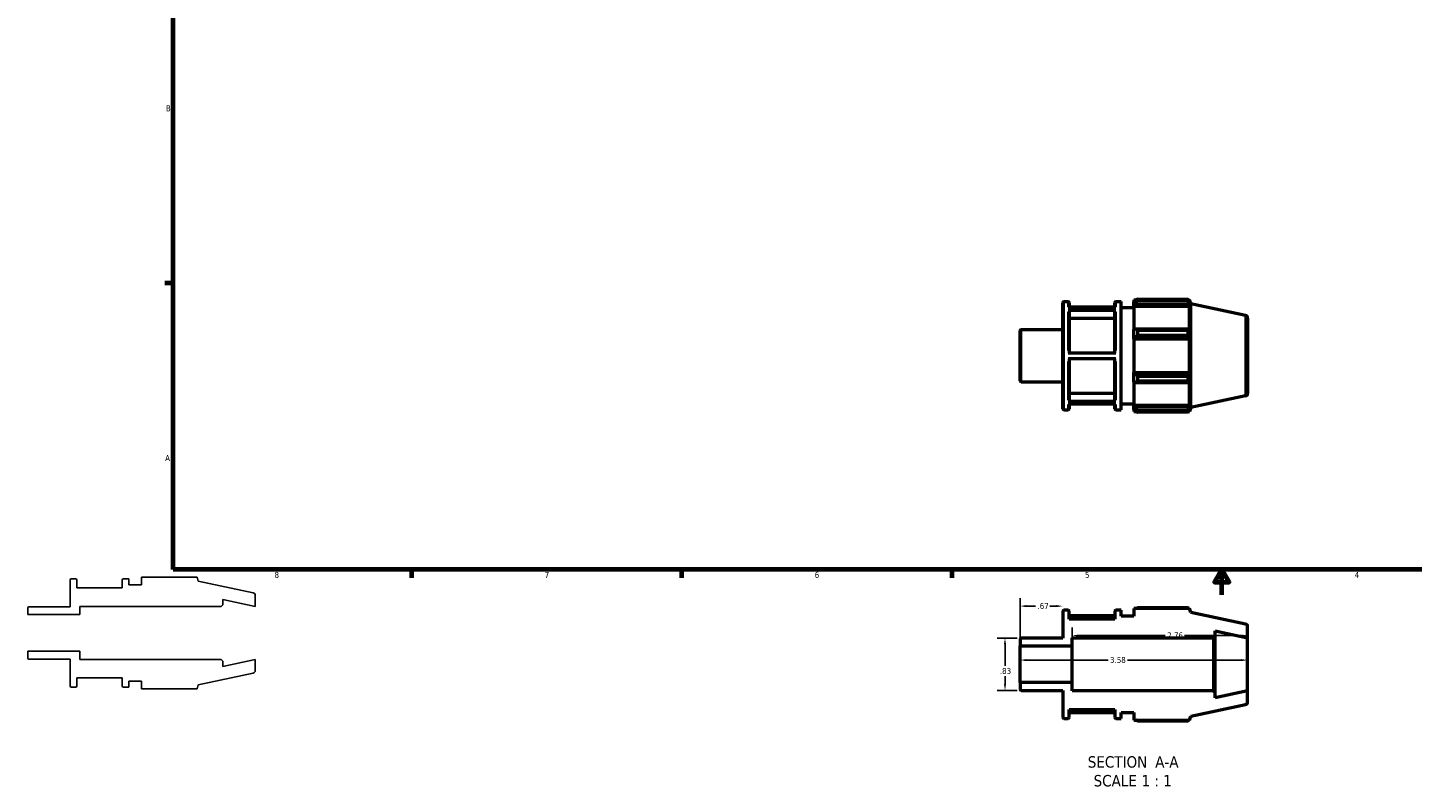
# Model space of a CAD drawing. Header units: inches. Extents: x -1.8 to 36.8, y -2.4 to 21.4.
# Tile 1 of 4: x -1.8 to 20, y -2.4 to 9.5. Entities that reach past the tile are written whole.
import ezdxf

# ---------------------------------------------------------------- set-up
doc = ezdxf.new("R2010")
doc.units = ezdxf.units.IN
doc.header["$MEASUREMENT"] = 0
for name, color, linetype, lineweight in [('Border (ANSI)', 7, 'Continuous', 70), ('Dimension (ANSI)', 7, 'Continuous', 25), ('Symbol (ANSI)', 7, 'Continuous', 25), ('Visible (ANSI)', 7, 'Continuous', 50), ('Visible Narrow (ANSI)', 7, 'Continuous', 35)]:
    doc.layers.add(name, color=color, linetype=linetype, lineweight=lineweight)
doc.styles.add('Label Text (ANSI)', font='tahoma.ttf')
doc.styles.add('Note Text (ANSI)', font='tahoma.ttf')
doc.dimstyles.new('Default (ANSI)', dxfattribs={"dimtxt": 0.094488, "dimasz": 0.098425, "dimexe": 0.125, "dimexo": 0.0625, "dimgap": 0.031496, "dimtad": 0, "dimtih": 1, "dimtoh": 1, "dimrnd": 1e-08, "dimzin": 4, "dimdsep": 46, "dimtxsty": 'Note Text (ANSI)', "dimcen": 0.09, "dimdle": 0.393701, "dimclrd": 256, "dimclre": 256, "dimclrt": 5, "dimadec": 0, "dimazin": 1, "dimtfac": 1, "dimtofl": 0, "dimtmove": 0, "dimatfit": 3, "dimfxl": 1, "dimtolj": 1, "dimtzin": 4, "dimlwd": -1, "dimlwe": -1, "dimarcsym": 0})

# ---------------------------------------------------------------- blocks, each defined once
blk = doc.blocks.new('Borders Default Border')
at = {"layer": 'Border (ANSI)'}
for p, q in [((0.5, 5.5), (0.366, 5.5)), ((4.25, 1), (4.25, 0.866)), ((8.5, 1), (8.5, 0.866)), ((12.75, 1), (12.75, 0.866))]:
    blk.add_line(p, q, dxfattribs=at)
at = {"layer": 'Border (ANSI)', "flags": 128}
for points in [[(0.5, 1), (0.5, 21), (33.5, 21), (33.5, 1), (0.5, 1)], [(17, 0.6), (17, 1), (16.885, 0.8), (17.115, 0.8), (17, 1)]]:
    blk.add_lwpolyline(points, dxfattribs=at)
at = {"layer": 'Border (ANSI)', "color": 5, "true_color": 0x0000ff, "char_height": 0.0945, "attachment_point": 7, "style": 'Note Text (ANSI)'}
for s, insert in [('B', (0.384, 8.203)), ('A', (0.373, 2.703)), ('8', (2.094, 0.863)), ('7', (6.346, 0.866)), ('6', (10.595, 0.864)), ('5', (14.847, 0.864)), ('4', (19.092, 0.866))]:
    blk.add_mtext(s, dxfattribs=dict(at, insert=insert))
blk = doc.blocks.new('*D7')
at = {"layer": 'Defpoints', "color": 0, "transparency": 16777216}
for p in [(14.497, 0.422), (14.497, 0.202), (13.827, -0.204)]:
    blk.add_point(p, dxfattribs=at)
at = {"layer": 'Dimension (ANSI)', "transparency": 16777216}
for p, q in [((13.827, -0.142), (13.827, 0.547)), ((13.925, 0.422), (14.068, 0.422)), ((14.398, 0.422), (14.296, 0.422))]:
    blk.add_line(p, q, dxfattribs=at)
for points in [[(13.925, 0.438), (13.925, 0.405), (13.827, 0.422)], [(14.398, 0.438), (14.398, 0.405), (14.497, 0.422)]]:
    blk.add_solid(points, dxfattribs=at)
at = {"layer": 'Dimension (ANSI)', "color": 5, "transparency": 16777216, "insert": (14.1, 0.471), "char_height": 0.0945, "attachment_point": 1, "style": 'Note Text (ANSI)'}
blk.add_mtext('\\A1;.67', dxfattribs=at)
blk = doc.blocks.new('*D8')
at = {"layer": 'Defpoints', "color": 0, "transparency": 16777216}
for p in [(14.647, -0.204), (17.407, -0.041), (17.407, -0.493)]:
    blk.add_point(p, dxfattribs=at)
at = {"layer": 'Dimension (ANSI)', "transparency": 16777216}
for p, q in [((14.647, -0.142), (14.647, 0.084)), ((14.745, -0.041), (16.11, -0.041)), ((17.308, -0.041), (16.414, -0.041))]:
    blk.add_line(p, q, dxfattribs=at)
for points in [[(14.745, -0.025), (14.745, -0.058), (14.647, -0.041)], [(17.308, -0.025), (17.308, -0.058), (17.407, -0.041)]]:
    blk.add_solid(points, dxfattribs=at)
at = {"layer": 'Dimension (ANSI)', "color": 5, "transparency": 16777216, "insert": (16.141, 0.008), "char_height": 0.0945, "attachment_point": 1, "style": 'Note Text (ANSI)'}
blk.add_mtext('\\A1;2.76', dxfattribs=at)
blk = doc.blocks.new('*D9')
at = {"layer": 'Defpoints', "color": 0, "transparency": 16777216}
for p in [(13.827, -0.427), (13.827, -0.493), (17.407, -0.493)]:
    blk.add_point(p, dxfattribs=at)
at = {"layer": 'Dimension (ANSI)', "transparency": 16777216}
for p, q in [((13.925, -0.427), (15.21, -0.427)), ((17.308, -0.427), (15.514, -0.427))]:
    blk.add_line(p, q, dxfattribs=at)
for points in [[(13.925, -0.411), (13.925, -0.444), (13.827, -0.427)], [(17.308, -0.411), (17.308, -0.444), (17.407, -0.427)]]:
    blk.add_solid(points, dxfattribs=at)
at = {"layer": 'Dimension (ANSI)', "color": 5, "transparency": 16777216, "insert": (15.241, -0.378), "char_height": 0.0945, "attachment_point": 1, "style": 'Note Text (ANSI)'}
blk.add_mtext('\\A1;3.58', dxfattribs=at)
blk = doc.blocks.new('*D11')
at = {"layer": 'Defpoints', "color": 0, "transparency": 16777216}
for p in [(13.844, -0.08), (13.589, -0.905), (13.844, -0.905)]:
    blk.add_point(p, dxfattribs=at)
at = {"layer": 'Dimension (ANSI)', "transparency": 16777216}
for p, q in [((13.781, -0.08), (13.464, -0.08)), ((13.589, -0.179), (13.589, -0.52)), ((13.589, -0.807), (13.589, -0.682)), ((13.781, -0.905), (13.464, -0.905))]:
    blk.add_line(p, q, dxfattribs=at)
for points in [[(13.572, -0.179), (13.605, -0.179), (13.589, -0.08)], [(13.572, -0.807), (13.605, -0.807), (13.589, -0.905)]]:
    blk.add_solid(points, dxfattribs=at)
at = {"layer": 'Dimension (ANSI)', "color": 5, "transparency": 16777216, "insert": (13.508, -0.551), "char_height": 0.0945, "attachment_point": 1, "style": 'Note Text (ANSI)'}
blk.add_mtext('\\A1;.83', dxfattribs=at)

msp = doc.modelspace()

# ---------------------------------------------------------------- linework, layer by layer
for p, q in [((0.8747, 0.8789), (0, 0.8789)), ((0, 0.8789), (0, 0.756)), ((0.895, 0.8162), (0.8747, 0.8789)), ((-1.12, 0.8338), (-1.12, 0.4125)), ((-1.0344, 0.8505), (-1.1033, 0.8505)), ((-1.0177, 0.7087), (-1.0177, 0.8338)), ((-0.3017, 0.7087), (-1.0177, 0.7087)), ((-0.3017, 0.8338), (-0.3017, 0.7087)), ((-0.1994, 0.8505), (-0.285, 0.8505)), ((-0.1994, 0.756), (-0.1994, 0.8505)), ((0, 0.756), (-0.1994, 0.756)), ((1.7569, 0.633), (0.895, 0.8162)), ((1.2535, 0.4173), (1.2786, 0.4424)), ((1.2786, 0.4424), (1.2786, 0.526)), ((1.2786, 0.526), (1.79, 0.4173)), ((1.79, 0.4173), (1.79, 0.5922)), ((-1.79, 0.3958), (-1.79, 0.2888)), ((-1.79, 0.2888), (-0.97, 0.2888)), ((-1.12, 0.4125), (-1.7733, 0.4125)), ((-0.97, 0.2888), (-0.97, 0.4173)), ((-0.97, 0.4173), (1.2535, 0.4173)), ((-0.97, -0.2888), (-1.79, -0.2888)), ((-1.79, -0.2888), (-1.79, -0.3958)), ((-1.7733, -0.4125), (-1.12, -0.4125)), ((-1.12, -0.4125), (-1.12, -0.8338)), ((-0.97, -0.4173), (-0.97, -0.2888)), ((1.2535, -0.4173), (-0.97, -0.4173)), ((1.2786, -0.4424), (1.2535, -0.4173)), ((1.79, -0.4173), (1.2786, -0.526)), ((1.79, -0.5922), (1.79, -0.4173)), ((0.895, -0.8162), (1.7569, -0.633)), ((1.2786, -0.526), (1.2786, -0.4424)), ((-1.1033, -0.8505), (-1.0344, -0.8505)), ((-1.0177, -0.8338), (-1.0177, -0.7088)), ((-1.0177, -0.7088), (-0.3017, -0.7088)), ((-0.3017, -0.7088), (-0.3017, -0.8338)), ((-0.285, -0.8505), (-0.1994, -0.8505)), ((-0.1994, -0.8505), (-0.1994, -0.756)), ((-0.1994, -0.756), (0, -0.756)), ((0, -0.756), (0, -0.8789)), ((0.8747, -0.8789), (0.895, -0.8162)), ((0, -0.8789), (0.8747, -0.8789))]:
    msp.add_line(p, q)
for centre, major_axis, end_param in [((-1.1033, 0.8338), (-0.0167, 0), 6.2831853), ((-1.0344, 0.8338), (0, 0.0167), 6.2831853), ((-0.285, 0.8338), (-0.0167, 0), 6.2831853), ((1.7483, 0.5922), (0, 0.0417), 6.0737458), ((-1.7733, 0.3958), (-0.0167, 0), 6.2831853), ((-1.7733, -0.3958), (0, -0.0167), 6.2831853), ((1.7483, -0.5922), (0.0408, 0.0087), 6.0737458), ((-1.1033, -0.8338), (0, -0.0167), 6.2831853), ((-1.0344, -0.8338), (0.0167, 0), 6.2831853), ((-0.285, -0.8338), (0, -0.0167), 6.2831853)]:
    msp.add_ellipse(centre, major_axis=major_axis, ratio=1, start_param=4.712389, end_param=end_param)
at = {"layer": 'Visible (ANSI)'}
for p, q in [((15.6169, 5.2386), (15.6169, 5.2069)), ((15.6169, 5.2386), (15.6571, 5.2386)), ((15.6736, 5.2489), (15.6736, 5.2148)), ((15.6736, 5.2489), (16.47, 5.2489)), ((16.47, 5.2148), (16.47, 5.2489)), ((16.4754, 5.2386), (16.4915, 5.2386)), ((16.5119, 5.176), (16.4915, 5.2386)), ((16.4915, 5.1979), (16.4915, 5.2386)), ((14.4969, 3.5259), (14.4969, 5.1936)), ((14.5135, 5.2102), (14.5824, 5.2102)), ((14.5824, 5.1168), (15.3318, 5.1168)), ((15.3318, 5.0691), (14.5824, 5.0691)), ((14.5991, 5.1936), (14.5991, 5.1168)), ((15.3151, 5.1208), (14.5991, 5.1208)), ((14.5991, 5.0546), (14.5991, 4.4025)), ((15.3151, 5.1168), (15.3151, 5.1936)), ((15.3151, 4.4025), (15.3151, 5.0546)), ((15.3318, 5.2102), (15.4174, 5.2102)), ((15.4174, 3.5092), (15.4174, 5.2102)), ((15.4174, 5.1157), (15.6169, 5.1157)), ((15.6358, 5.225), (15.6169, 5.2069)), ((15.6169, 5.1477), (15.6169, 5.2069)), ((15.6169, 5.1477), (15.6358, 5.1644)), ((15.6169, 5.1393), (15.6169, 5.1477)), ((15.6169, 5.1393), (15.6169, 4.7699)), ((15.6169, 5.1393), (16.4915, 5.1393)), ((15.6358, 5.1644), (16.4823, 5.1644)), ((16.47, 5.2148), (15.6736, 5.2148)), ((16.4915, 5.1979), (16.4823, 5.225)), ((16.4823, 5.1644), (16.4915, 5.1393)), ((16.4915, 4.7656), (16.4915, 5.1393)), ((16.5119, 3.5435), (16.5119, 5.176)), ((17.3738, 4.9928), (16.5119, 5.176)), ((15.3151, 4.9461), (14.5991, 4.9461)), ((17.4069, 4.9519), (17.4069, 3.7676)), ((13.8269, 3.9639), (13.8269, 4.7556)), ((13.8435, 4.7722), (14.4969, 4.7722)), ((15.6358, 4.7786), (15.6169, 4.7699)), ((15.6169, 4.6269), (15.6169, 4.7699)), ((15.6169, 4.6269), (15.6358, 4.6325)), ((15.6169, 4.624), (15.6169, 4.6269)), ((15.6169, 4.624), (15.6169, 4.0955)), ((15.6169, 4.624), (16.4915, 4.624)), ((16.4823, 4.7786), (15.6358, 4.7786)), ((15.6358, 4.6325), (16.4823, 4.6325)), ((15.6736, 4.7622), (15.6736, 4.6797)), ((15.6736, 4.7622), (16.47, 4.7622)), ((16.47, 4.6797), (15.6736, 4.6797)), ((16.47, 4.6797), (16.47, 4.7622)), ((16.4915, 4.7656), (16.4823, 4.7786)), ((16.4823, 4.6325), (16.4915, 4.624)), ((16.4915, 4.0955), (16.4915, 4.624)), ((14.5824, 4.4025), (15.3318, 4.4025)), ((15.3318, 4.308), (14.5824, 4.308)), ((14.5991, 4.308), (14.5991, 3.66)), ((15.3151, 3.66), (15.3151, 4.308)), ((13.8435, 3.9472), (14.4969, 3.9472)), ((15.6169, 4.0926), (15.6169, 4.0955)), ((15.6169, 4.0955), (16.4915, 4.0955)), ((15.6169, 3.9496), (15.6169, 4.0926)), ((15.6358, 4.0869), (15.6169, 4.0926)), ((15.6169, 3.9496), (15.6358, 3.9408)), ((15.6169, 3.9496), (15.6169, 3.5802)), ((16.4823, 4.0869), (15.6358, 4.0869)), ((15.6358, 3.9408), (16.4823, 3.9408)), ((15.6736, 4.0398), (15.6736, 3.9573)), ((15.6736, 4.0398), (16.47, 4.0398)), ((16.47, 3.9573), (15.6736, 3.9573)), ((16.47, 3.9573), (16.47, 4.0398)), ((16.4915, 4.0955), (16.4823, 4.0869)), ((16.4823, 3.9408), (16.4915, 3.9539)), ((16.4915, 3.5802), (16.4915, 3.9539)), ((14.5991, 3.7685), (15.3151, 3.7685)), ((17.3738, 3.7267), (16.5119, 3.5435)), ((14.5135, 3.5092), (14.5824, 3.5092)), ((14.5824, 3.6455), (15.3318, 3.6455)), ((15.3318, 3.5987), (14.5824, 3.5987)), ((14.5991, 3.5987), (14.5991, 3.5259)), ((15.3151, 3.5259), (15.3151, 3.5987)), ((15.3318, 3.5092), (15.4174, 3.5092)), ((15.4174, 3.6037), (15.6169, 3.6037)), ((15.6169, 3.5718), (15.6169, 3.5802)), ((15.6169, 3.5802), (16.4915, 3.5802)), ((15.6169, 3.5126), (15.6169, 3.5718)), ((15.6358, 3.555), (15.6169, 3.5718)), ((15.6169, 3.5126), (15.6358, 3.4945)), ((15.6169, 3.5126), (15.6169, 3.4809)), ((16.4823, 3.555), (15.6358, 3.555)), ((15.6736, 3.5047), (15.6736, 3.4706)), ((15.6736, 3.5047), (16.47, 3.5047)), ((16.47, 3.4706), (16.47, 3.5047)), ((16.4915, 3.5802), (16.4823, 3.555)), ((16.4823, 3.4945), (16.4915, 3.5216)), ((16.5119, 3.5435), (16.4915, 3.4809)), ((16.4915, 3.4809), (16.4915, 3.5216)), ((15.6169, 3.4809), (15.6571, 3.4809)), ((16.47, 3.4706), (15.6736, 3.4706)), ((16.4754, 3.4809), (16.4915, 3.4809)), ((14.4969, 0.341), (14.4969, -0.0803)), ((14.5824, 0.3577), (14.5135, 0.3577)), ((14.5991, 0.2159), (14.5991, 0.341)), ((15.3151, 0.2682), (14.5991, 0.2682)), ((15.3151, 0.341), (15.3151, 0.2159)), ((15.4174, 0.3577), (15.3318, 0.3577)), ((15.4174, 0.2632), (15.4174, 0.3577)), ((15.6169, 0.2632), (15.4174, 0.2632)), ((16.4915, 0.386), (15.6169, 0.386)), ((15.6169, 0.386), (15.6169, 0.2632)), ((16.47, 0.3964), (15.6736, 0.3964)), ((16.5119, 0.3234), (16.4915, 0.386)), ((17.3738, 0.1402), (16.5119, 0.3234)), ((15.3151, 0.2159), (14.5991, 0.2159)), ((16.8954, -0.0505), (16.8954, 0.0332)), ((16.8954, 0.0332), (17.4069, -0.0755)), ((17.4069, -0.0755), (17.4069, 0.0994)), ((13.8269, -0.097), (13.8269, -0.2041)), ((13.8269, -0.2041), (14.6469, -0.2041)), ((13.8269, -0.7816), (13.8269, -0.2041)), ((14.4969, -0.0803), (13.8435, -0.0803)), ((14.6469, -0.2041), (14.6469, -0.0755)), ((14.6469, -0.0755), (16.8704, -0.0755)), ((14.6469, -0.7816), (14.6469, -0.2041)), ((16.8704, -0.0755), (16.8954, -0.0505)), ((16.8704, -0.0755), (16.8704, -0.9101)), ((16.8954, -0.9352), (16.8954, -0.0505)), ((17.4069, -0.9101), (17.4069, -0.0755)), ((14.6469, -0.7816), (13.8269, -0.7816)), ((13.8269, -0.7816), (13.8269, -0.8886)), ((14.6469, -0.9101), (14.6469, -0.7816)), ((13.8435, -0.9053), (14.4969, -0.9053)), ((14.4969, -0.9053), (14.4969, -1.3266)), ((16.8704, -0.9101), (14.6469, -0.9101)), ((16.8954, -0.9352), (16.8704, -0.9101)), ((17.4069, -0.9101), (16.8954, -1.0188)), ((16.8954, -1.0188), (16.8954, -0.9352)), ((17.4069, -1.085), (17.4069, -0.9101)), ((14.5991, -1.3266), (14.5991, -1.2016)), ((14.5991, -1.2016), (15.3151, -1.2016)), ((14.5991, -1.2498), (15.3151, -1.2498)), ((15.3151, -1.2016), (15.3151, -1.3266)), ((15.4174, -1.3433), (15.4174, -1.2488)), ((15.4174, -1.2488), (15.6169, -1.2488)), ((15.6169, -1.2488), (15.6169, -1.3717)), ((16.5119, -1.309), (17.3738, -1.1258)), ((14.5135, -1.3433), (14.5824, -1.3433)), ((15.3318, -1.3433), (15.4174, -1.3433)), ((15.6169, -1.3717), (16.4915, -1.3717)), ((15.6736, -1.382), (16.47, -1.382)), ((16.4915, -1.3717), (16.5119, -1.309))]:
    msp.add_line(p, q, dxfattribs=at)
for centre, radius, start, end in [((14.5135, 5.1936), 0.0167, 90, 180), ((14.5824, 5.1936), 0.0167, 0, 90), ((15.3318, 5.1936), 0.0167, 90, 180), ((17.3651, 4.9519), 0.0417, 0, 78), ((13.8435, 4.7556), 0.0167, 90, 180), ((13.8435, 3.9639), 0.0167, 180, 270), ((17.3651, 3.7676), 0.0417, 282, 0), ((14.5135, 3.5259), 0.0167, 180, 270), ((14.5824, 3.5259), 0.0167, 270, 0), ((15.3318, 3.5259), 0.0167, 180, 270), ((14.5135, 0.341), 0.0167, 90, 180), ((14.5824, 0.341), 0.0167, 0, 90), ((15.3318, 0.341), 0.0167, 90, 180), ((17.3651, 0.0994), 0.0417, 0, 78), ((13.8435, -0.097), 0.0167, 90, 180), ((13.8435, -0.8886), 0.0167, 180, 270), ((17.3651, -1.085), 0.0417, 282, 0), ((14.5135, -1.3266), 0.0167, 180, 270), ((14.5824, -1.3266), 0.0167, 270, 0), ((15.3318, -1.3266), 0.0167, 180, 270)]:
    msp.add_arc(centre, radius, start, end, dxfattribs=at)
for points, weights in [([(15.6736, 5.2489), (15.6539, 5.2367), (15.6358, 5.225)], [1.01589832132, 1.01130779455, 1.005916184]), ([(16.47, 5.2489), (16.4764, 5.2367), (16.4823, 5.225)], [1, 1.00156026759, 1.00230409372]), ([(15.6358, 5.1644), (15.6539, 5.1891), (15.6736, 5.2148)], [1.005916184, 1.01130779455, 1.01589832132]), ([(16.4823, 5.1644), (16.4764, 5.1891), (16.47, 5.2148)], [1.00230409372, 1.00156026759, 1]), ([(15.6736, 4.7622), (15.6539, 4.7706), (15.6358, 4.7786)], [1.01589832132, 1.01130779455, 1.005916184]), ([(15.6358, 4.6325), (15.6539, 4.6557), (15.6736, 4.6797)], [1.005916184, 1.01130779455, 1.01589832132]), ([(16.47, 4.7622), (16.4764, 4.7706), (16.4823, 4.7786)], [1, 1.00156026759, 1.00230409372]), ([(16.4823, 4.6325), (16.4764, 4.6557), (16.47, 4.6797)], [1.00230409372, 1.00156026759, 1]), ([(15.6736, 4.0398), (15.6539, 4.0638), (15.6358, 4.0869)], [1.01589832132, 1.01130779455, 1.005916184]), ([(15.6358, 3.9408), (15.6539, 3.9489), (15.6736, 3.9573)], [1.005916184, 1.01130779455, 1.01589832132]), ([(16.47, 4.0398), (16.4764, 4.0638), (16.4823, 4.0869)], [1, 1.00156026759, 1.00230409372]), ([(16.4823, 3.9408), (16.4764, 3.9489), (16.47, 3.9573)], [1.00230409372, 1.00156026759, 1]), ([(15.6736, 3.5047), (15.6539, 3.5304), (15.6358, 3.555)], [1.01589832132, 1.01130779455, 1.005916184]), ([(15.6358, 3.4945), (15.6539, 3.4828), (15.6736, 3.4706)], [1.005916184, 1.01130779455, 1.01589832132]), ([(16.47, 3.5047), (16.4764, 3.5304), (16.4823, 3.555)], [1, 1.00156026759, 1.00230409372]), ([(16.4823, 3.4945), (16.4764, 3.4828), (16.47, 3.4706)], [1.00230409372, 1.00156026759, 1]), ([(15.6571, 0.386), (15.6652, 0.3912), (15.6736, 0.3964)], [1.01183072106, 1.01393759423, 1.01589832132]), ([(16.4754, 0.386), (16.4727, 0.3912), (16.47, 0.3964)], [1.0011802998, 1.0006641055, 1]), ([(15.6736, -1.382), (15.6652, -1.3768), (15.6571, -1.3717)], [1.01589832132, 1.01393759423, 1.01183072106]), ([(16.47, -1.382), (16.4727, -1.3768), (16.4754, -1.3717)], [1, 1.0006641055, 1.0011802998])]:
    msp.add_rational_spline(points, weights, degree=2, dxfattribs=at)
for points, knots in [([(14.5824, 5.0691), (14.5845, 5.0691), (14.5869, 5.0687), (14.5907, 5.0673), (14.5928, 5.0661), (14.5957, 5.0636), (14.5971, 5.0618), (14.5987, 5.0585), (14.5991, 5.0564), (14.5991, 5.0546)], [0, 0, 0, 0, 0.01568881, 0.01568881, 0.03139247, 0.03139247, 0.047114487, 0.047114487, 0.062852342, 0.062852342, 0.062852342, 0.062852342]), ([(15.3151, 5.0546), (15.3151, 5.0564), (15.3156, 5.0585), (15.3172, 5.0618), (15.3186, 5.0636), (15.3215, 5.0661), (15.3235, 5.0673), (15.3273, 5.0687), (15.3298, 5.0691), (15.3318, 5.0691)], [0.188561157, 0.188561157, 0.188561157, 0.188561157, 0.204299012, 0.204299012, 0.220021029, 0.220021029, 0.235724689, 0.235724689, 0.251413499, 0.251413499, 0.251413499, 0.251413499]), ([(14.5991, 3.66), (14.5991, 3.6582), (14.5987, 3.6561), (14.5971, 3.6528), (14.5957, 3.651), (14.5928, 3.6485), (14.5907, 3.6473), (14.5869, 3.6459), (14.5845, 3.6455), (14.5824, 3.6455)], [0.188503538, 0.188503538, 0.188503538, 0.188503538, 0.204228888, 0.204228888, 0.219943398, 0.219943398, 0.235645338, 0.235645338, 0.251337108, 0.251337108, 0.251337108, 0.251337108]), ([(15.3318, 3.6455), (15.3298, 3.6455), (15.3273, 3.6459), (15.3235, 3.6473), (15.3215, 3.6485), (15.3186, 3.651), (15.3172, 3.6528), (15.3156, 3.6561), (15.3151, 3.6582), (15.3151, 3.66)], [0, 0, 0, 0, 0.01569177, 0.01569177, 0.03139371, 0.03139371, 0.04710822, 0.04710822, 0.062833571, 0.062833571, 0.062833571, 0.062833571])]:
    msp.add_open_spline(points, degree=3, knots=knots, dxfattribs=at)
at = {"layer": 'Visible Narrow (ANSI)'}
for p, q in [((14.5135, 5.1998), (14.5135, 3.5197)), ((14.5824, 5.1257), (14.5824, 5.21)), ((14.5824, 4.4422), (14.5824, 5.0464)), ((15.3318, 5.21), (15.3318, 5.1257)), ((15.3318, 5.0464), (15.3318, 4.4422)), ((17.3738, 3.7345), (17.3738, 4.985)), ((13.8435, 4.7672), (13.8435, 3.9523)), ((14.5824, 3.6679), (14.5824, 4.2684)), ((15.3318, 4.2684), (15.3318, 3.6679)), ((14.5824, 3.5095), (14.5824, 3.5901)), ((15.3318, 3.5901), (15.3318, 3.5095))]:
    msp.add_line(p, q, dxfattribs=at)

# ---------------------------------------------------------------- block references
msp.add_blockref('Borders Default Border', (0, 0))

# ---------------------------------------------------------------- texts
at = {"layer": 'Symbol (ANSI)', "char_height": 0.18, "attachment_point": 7, "style": 'Label Text (ANSI)'}
for s, insert in [('SECTION', (14.8915, -2.1219)), (' A-A', (15.885, -2.1181)), ('SCALE', (14.9828, -2.4177)), (' 1 : 1', (15.6705, -2.4144))]:
    msp.add_mtext(s, dxfattribs=dict(at, insert=insert))

# ---------------------------------------------------------------- dimensions: what is measured, and where the dimension line sits
at = {"layer": 'Dimension (ANSI)'}
for base, p1, p2, angle, override, picture, middle in [((14.4969, 0.4216), (13.8269, -0.2041), (14.4969, 0.2023), 180, {"dimgap": 0.031496, "dimtih": 0, "dimtoh": 0, "dimdec": 2, "dimse2": 1, "dimtol": 0, "dimlim": 0, "dimtp": 0, "dimtm": 0, "dimtdec": 2, "dimatfit": 1}, '*D7', (14.1819, 0.4216)), ((17.4069, -0.0411), (14.6469, -0.2041), (17.4069, -0.4928), 180, {"dimgap": 0.031496, "dimtih": 0, "dimtoh": 0, "dimdec": 2, "dimse2": 1, "dimtol": 0, "dimlim": 0, "dimtp": 0, "dimtm": 0, "dimtdec": 2, "dimatfit": 1}, '*D8', (16.2619, -0.0411)), ((13.5887221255, -0.9053141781), (13.8435444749, -0.0803141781), (13.8435444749, -0.9053141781), 90, {"dimgap": 0.031496, "dimdec": 2, "dimtol": 0, "dimlim": 0, "dimtp": 0, "dimtm": 0, "dimtdec": 2, "dimatfit": 1}, '*D11', (13.5887221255, -0.6008063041)), ((13.8269, -0.4275), (17.4069, -0.4928), (13.8269, -0.4928), 180, {"dimgap": 0.031496, "dimtih": 0, "dimtoh": 0, "dimdec": 2, "dimse1": 1, "dimse2": 1, "dimtol": 0, "dimlim": 0, "dimtp": 0, "dimtm": 0, "dimtdec": 2, "dimatfit": 1}, '*D9', (15.3619, -0.4275))]:
    dim = msp.add_linear_dim(base=base, p1=p1, p2=p2, angle=angle, dimstyle='Default (ANSI)', override=override, dxfattribs=at)
    dim.commit()
    dim.dimension.update_dxf_attribs({"geometry": picture, "text_midpoint": middle, "dimtype": 160})

doc.saveas('drawing.dxf')
